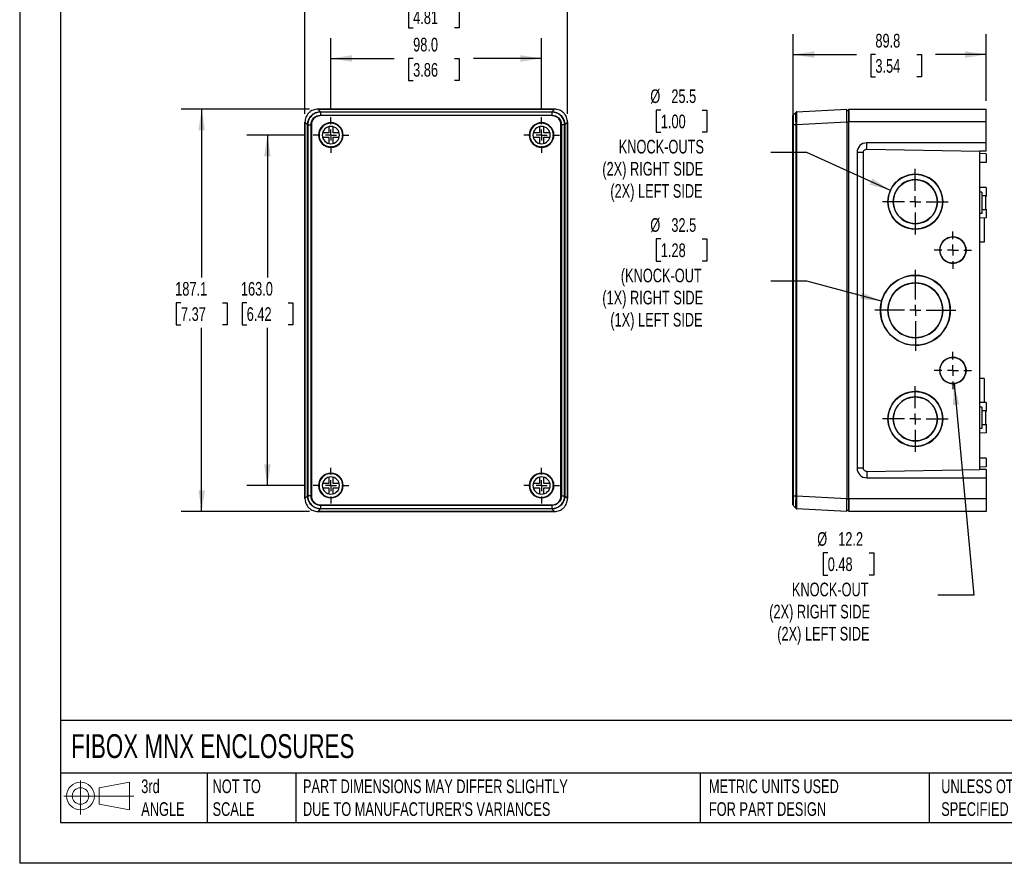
# Model space of a CAD drawing. Header units: millimetres. Extents: x 0 to 838, y 0 to 648.
# Tile 1 of 7: x 0 to 458, y 0 to 392. Entities that reach past the tile are written whole.
import ezdxf

# ---------------------------------------------------------------- set-up
doc = ezdxf.new("R2010")
doc.units = ezdxf.units.MM
doc.header["$LTSCALE"] = 3
doc.linetypes.add('CENTERX2', pattern=[20.32, 12.7, -2.54, 2.54, -2.54])
doc.layers.add('CENTER', color=40, linetype='CENTERX2')
doc.layers.add('DIMENSIONS', color=140, linetype='Continuous', lineweight=25)
doc.layers.add('TEXT', color=140, linetype='Continuous', lineweight=25)
doc.styles.add('SLDTEXTSTYLE0', font='TXT', dxfattribs={"width": 0.7})
doc.dimstyles.new('SLDDIMSTYLE0', dxfattribs={"dimtxt": 6.474023, "dimasz": 9.906, "dimexe": 0, "dimexo": 0.0625, "dimgap": 1.618506, "dimtad": 0, "dimtih": 1, "dimtoh": 1, "dimdec": 1, "dimrnd": 1e-09, "dimzin": 4, "dimdsep": 46, "dimtxsty": 'SLDTEXTSTYLE0', "dimsah": 1, "dimcen": 0.09, "dimadec": 0, "dimazin": 1, "dimtfac": 1, "dimtdec": 1, "dimtofl": 0, "dimtmove": 0, "dimatfit": 3, "dimfxl": 0, "dimfrac": 2, "dimtolj": 1, "dimtzin": 12, "dimarcsym": 0})
doc.dimstyles.new('SLDDIMSTYLE1', dxfattribs={"dimtxt": 6.474023, "dimasz": 9.906, "dimexe": 0, "dimexo": 0.0625, "dimgap": 1.618506, "dimtad": 0, "dimtih": 1, "dimtoh": 1, "dimdec": 1, "dimrnd": 1e-09, "dimzin": 12, "dimdsep": 46, "dimtxsty": 'SLDTEXTSTYLE0', "dimsah": 1, "dimcen": 0.09, "dimadec": 0, "dimazin": 3, "dimtfac": 1, "dimtdec": 1, "dimtofl": 0, "dimtmove": 0, "dimatfit": 3, "dimfxl": 0, "dimfrac": 2, "dimtolj": 1, "dimtzin": 12, "dimarcsym": 0})
doc.dimstyles.new('SLDDIMSTYLE2', dxfattribs={"dimtxt": 6.474023, "dimasz": 9.906, "dimexe": 0, "dimexo": 0.0625, "dimgap": 1.618506, "dimtad": 0, "dimtih": 1, "dimtoh": 1, "dimdec": 1, "dimrnd": 1e-09, "dimzin": 12, "dimdsep": 46, "dimtxsty": 'SLDTEXTSTYLE0', "dimsah": 1, "dimcen": 0, "dimadec": 0, "dimazin": 3, "dimtfac": 1, "dimtdec": 1, "dimtofl": 0, "dimtmove": 0, "dimatfit": 3, "dimfxl": 0, "dimfrac": 2, "dimtolj": 1, "dimtzin": 12, "dimarcsym": 0})

# ---------------------------------------------------------------- blocks, each defined once
blk = doc.blocks.new('Block11')
at = {"color": 7, "linetype": 'Continuous', "lineweight": 18}
for p, q in [((7.77, 15.93), (7.77, 0)), ((16.44, 12.5), (30.53, 15.1)), ((30.53, 15.1), (30.53, 2.19)), ((16.44, 4.79), (16.44, 12.5)), ((0, 8.65), (32.62, 8.65)), ((16.44, 4.79), (30.53, 2.19))]:
    blk.add_line(p, q, dxfattribs=at)
for radius in [6.45, 3.86]:
    blk.add_circle((7.77, 8.65), radius, dxfattribs=at)
blk = doc.blocks.new('Block12')
at = {"color": 7, "linetype": 'Continuous'}
blk.add_blockref('Block11', (0, 0), dxfattribs=at)
blk = doc.blocks.new('_D')
at = {"layer": 'DIMENSIONS'}
for p, q in [((144.74, 350.81), (144.74, 383.86)), ((242.74, 350.81), (242.74, 383.86)), ((144.74, 374.34), (174.24, 374.34)), ((183.01, 374.34), (180.84, 374.34)), ((180.84, 374.34), (180.84, 364.05)), ((202.25, 374.34), (204.42, 374.34)), ((204.42, 374.34), (204.42, 364.05)), ((242.74, 374.34), (211.02, 374.34)), ((180.84, 364.05), (183.01, 364.05)), ((204.42, 364.05), (202.25, 364.05))]:
    blk.add_line(p, q, dxfattribs=at)
for points in [[(144.74, 374.34), (154.64, 372.81), (154.64, 375.86)], [(242.74, 374.34), (232.83, 375.86), (232.83, 372.81)]]:
    blk.add_solid(points, dxfattribs=at)
at = {"layer": 'DIMENSIONS', "char_height": 6.35, "attachment_point": 1, "style": 'SLDTEXTSTYLE0'}
for s, insert in [('98.0', (183.01, 383.97)), ('3.86', (183.01, 372.23))]:
    blk.add_mtext(s, dxfattribs=dict(at, insert=insert))
blk = doc.blocks.new('_D_1')
at = {"layer": 'DIMENSIONS'}
for p, q in [((132.64, 338.71), (105.69, 338.71)), ((115.21, 338.71), (115.21, 272.48)), ((105.59, 260.75), (103.42, 260.75)), ((103.42, 260.75), (103.42, 250.46)), ((124.83, 260.75), (127.01, 260.75)), ((127.01, 260.75), (127.01, 250.46)), ((103.42, 250.46), (105.59, 250.46)), ((115.21, 175.71), (115.21, 249.01)), ((127.01, 250.46), (124.83, 250.46)), ((132.64, 175.71), (105.69, 175.71))]:
    blk.add_line(p, q, dxfattribs=at)
for points in [[(115.21, 338.71), (113.69, 328.8), (116.74, 328.8)], [(115.21, 175.71), (116.74, 185.61), (113.69, 185.61)]]:
    blk.add_solid(points, dxfattribs=at)
at = {"layer": 'DIMENSIONS', "char_height": 6.35, "attachment_point": 1, "style": 'SLDTEXTSTYLE0'}
for s, insert in [('163.0', (102.9, 270.38)), ('6.42', (105.59, 258.64))]:
    blk.add_mtext(s, dxfattribs=dict(at, insert=insert))
blk = doc.blocks.new('_D_2')
at = {"layer": 'DIMENSIONS'}
for p, q in [((132.64, 348.62), (132.64, 408.33)), ((254.84, 348.62), (254.84, 408.33)), ((132.64, 398.81), (174.24, 398.81)), ((183.01, 398.81), (180.84, 398.81)), ((180.84, 398.81), (180.84, 388.52)), ((202.25, 398.81), (204.42, 398.81)), ((204.42, 398.81), (204.42, 388.52)), ((254.84, 398.81), (211.02, 398.81)), ((180.84, 388.52), (183.01, 388.52)), ((204.42, 388.52), (202.25, 388.52))]:
    blk.add_line(p, q, dxfattribs=at)
for points in [[(132.64, 398.81), (142.54, 397.28), (142.54, 400.33)], [(254.84, 398.81), (244.93, 400.33), (244.93, 397.28)]]:
    blk.add_solid(points, dxfattribs=at)
at = {"layer": 'DIMENSIONS', "char_height": 6.35, "attachment_point": 1, "style": 'SLDTEXTSTYLE0'}
for s, insert in [('122.2', (180.32, 408.44)), ('4.81', (183.01, 396.7))]:
    blk.add_mtext(s, dxfattribs=dict(at, insert=insert))
blk = doc.blocks.new('_D_3')
at = {"layer": 'DIMENSIONS'}
for p, q in [((134.87, 350.76), (75.11, 350.76)), ((84.64, 350.76), (84.64, 272.48)), ((75.02, 260.75), (72.84, 260.75)), ((72.84, 260.75), (72.84, 250.46)), ((94.26, 260.75), (96.43, 260.75)), ((96.43, 260.75), (96.43, 250.46)), ((72.84, 250.46), (75.02, 250.46)), ((84.64, 163.61), (84.64, 249.01)), ((96.43, 250.46), (94.26, 250.46)), ((134.83, 163.61), (75.11, 163.61))]:
    blk.add_line(p, q, dxfattribs=at)
for points in [[(84.64, 350.76), (83.11, 340.85), (86.16, 340.85)], [(84.64, 163.61), (86.16, 173.51), (83.11, 173.51)]]:
    blk.add_solid(points, dxfattribs=at)
at = {"layer": 'DIMENSIONS', "char_height": 6.35, "attachment_point": 1, "style": 'SLDTEXTSTYLE0'}
for s, insert in [('187.1', (72.33, 270.38)), ('7.37', (75.02, 258.64))]:
    blk.add_mtext(s, dxfattribs=dict(at, insert=insert))
blk = doc.blocks.new('SW_CENTERMARKSYMBOL_0')
at = {"layer": 'CENTER', "color": 0}
for p, q in [((0, 5.08), (0, 8.29)), ((-5.08, 0), (-8.29, 0)), ((0, 0), (-2.54, 0)), ((0, 0), (0, 2.54)), ((0, 0), (0, -2.54)), ((0, 0), (2.54, 0)), ((5.08, 0), (8.29, 0)), ((0, -5.08), (0, -8.29))]:
    blk.add_line(p, q, dxfattribs=at)
blk = doc.blocks.new('SW_CENTERMARKSYMBOL_1')
at = {"layer": 'CENTER', "color": 0}
for p, q in [((0, 5.08), (0, 8.29)), ((-5.08, 0), (-8.29, 0)), ((0, 0), (-2.54, 0)), ((0, 0), (0, 2.54)), ((0, 0), (0, -2.54)), ((0, 0), (2.54, 0)), ((5.08, 0), (8.29, 0)), ((0, -5.08), (0, -8.29))]:
    blk.add_line(p, q, dxfattribs=at)
blk = doc.blocks.new('SW_CENTERMARKSYMBOL_2')
at = {"layer": 'CENTER', "color": 0}
for p, q in [((0, 5.08), (0, 8.29)), ((-5.08, 0), (-8.29, 0)), ((0, 0), (-2.54, 0)), ((0, 0), (0, 2.54)), ((0, 0), (0, -2.54)), ((0, 0), (2.54, 0)), ((5.08, 0), (8.29, 0)), ((0, -5.08), (0, -8.29))]:
    blk.add_line(p, q, dxfattribs=at)
blk = doc.blocks.new('SW_CENTERMARKSYMBOL_3')
at = {"layer": 'CENTER', "color": 0}
for p, q in [((0, 5.08), (0, 8.29)), ((-5.08, 0), (-8.29, 0)), ((0, 0), (-2.54, 0)), ((0, 0), (0, 2.54)), ((0, 0), (0, -2.54)), ((0, 0), (2.54, 0)), ((5.08, 0), (8.29, 0)), ((0, -5.08), (0, -8.29))]:
    blk.add_line(p, q, dxfattribs=at)
blk = doc.blocks.new('_D_4')
at = {"layer": 'DIMENSIONS'}
for p, q in [((298.2, 350.34), (296.03, 350.34)), ((296.03, 350.34), (296.03, 340.05)), ((317.44, 350.34), (319.61, 350.34)), ((319.61, 350.34), (319.61, 340.05)), ((296.03, 340.05), (298.2, 340.05)), ((319.61, 340.05), (317.44, 340.05)), ((366.09, 330.65), (349.42, 330.65)), ((404.97, 313), (366.09, 330.65))]:
    blk.add_line(p, q, dxfattribs=at)
blk.add_solid([(404.97, 313), (396.58, 318.48), (395.32, 315.71)], dxfattribs=at)
at = {"layer": 'DIMENSIONS', "char_height": 6.35, "attachment_point": 1, "style": 'SLDTEXTSTYLE0'}
for s, insert in [('%%c', (293.31, 359.97)), ('25.5', (303.09, 359.97)), ('1.00', (298.2, 348.23)), ('KNOCK-OUTS', (278.63, 336.5)), ('(2X) RIGHT SIDE', (270.98, 326.21)), ('(2X) LEFT SIDE', (274.71, 315.92))]:
    blk.add_mtext(s, dxfattribs=dict(at, insert=insert))
blk = doc.blocks.new('_D_5')
at = {"layer": 'DIMENSIONS'}
for p, q in [((298.2, 290.43), (296.03, 290.43)), ((296.03, 290.43), (296.03, 280.14)), ((317.44, 290.43), (319.61, 290.43)), ((319.61, 290.43), (319.61, 280.14)), ((296.03, 280.14), (298.2, 280.14)), ((319.61, 280.14), (317.44, 280.14)), ((366.09, 270.74), (349.42, 270.74)), ((400.88, 261.41), (366.09, 270.74))]:
    blk.add_line(p, q, dxfattribs=at)
blk.add_solid([(400.88, 261.41), (391.71, 265.45), (390.92, 262.51)], dxfattribs=at)
at = {"layer": 'DIMENSIONS', "char_height": 6.35, "attachment_point": 1, "style": 'SLDTEXTSTYLE0'}
for s, insert in [('%%c', (293.31, 300.06)), ('32.5', (303.09, 300.06)), ('1.28', (298.2, 288.32)), ('(KNOCK-OUT', (279.6, 276.58)), ('(1X) RIGHT SIDE', (270.98, 266.3)), ('(1X) LEFT SIDE', (274.71, 256.01))]:
    blk.add_mtext(s, dxfattribs=dict(at, insert=insert))
blk = doc.blocks.new('_D_6')
at = {"layer": 'DIMENSIONS'}
for p, q in [((434.6, 223.14), (443.71, 124.7)), ((375.83, 144.39), (373.65, 144.39)), ((373.65, 144.39), (373.65, 134.1)), ((395.06, 144.39), (397.24, 144.39)), ((397.24, 144.39), (397.24, 134.1)), ((373.65, 134.1), (375.83, 134.1)), ((397.24, 134.1), (395.06, 134.1)), ((443.71, 124.7), (427.04, 124.7))]:
    blk.add_line(p, q, dxfattribs=at)
blk.add_solid([(434.6, 223.14), (433.99, 213.13), (437.03, 213.41)], dxfattribs=at)
at = {"layer": 'DIMENSIONS', "char_height": 6.35, "attachment_point": 1, "style": 'SLDTEXTSTYLE0'}
for s, insert in [('%%c', (370.94, 154.03)), ('12.2', (380.71, 154.03)), ('0.48', (375.83, 142.29)), ('KNOCK-OUT', (359.15, 130.55)), ('(2X) RIGHT SIDE', (348.61, 120.26)), ('(2X) LEFT SIDE', (352.34, 109.97))]:
    blk.add_mtext(s, dxfattribs=dict(at, insert=insert))
blk = doc.blocks.new('_D_7')
at = {"layer": 'DIMENSIONS'}
for p, q in [((359.75, 347.34), (359.75, 385.68)), ((449.57, 354.62), (449.57, 385.68)), ((359.75, 376.15), (389.21, 376.15)), ((397.99, 376.15), (395.81, 376.15)), ((395.81, 376.15), (395.81, 365.86)), ((417.22, 376.15), (419.4, 376.15)), ((419.4, 376.15), (419.4, 365.86)), ((449.57, 376.15), (426, 376.15)), ((395.81, 365.86), (397.99, 365.86)), ((419.4, 365.86), (417.22, 365.86))]:
    blk.add_line(p, q, dxfattribs=at)
for points in [[(359.75, 376.15), (369.65, 374.63), (369.65, 377.68)], [(449.57, 376.15), (439.66, 377.68), (439.66, 374.63)]]:
    blk.add_solid(points, dxfattribs=at)
at = {"layer": 'DIMENSIONS', "char_height": 6.35, "attachment_point": 1, "style": 'SLDTEXTSTYLE0'}
for s, insert in [('89.8', (397.99, 385.79)), ('3.54', (397.99, 374.05))]:
    blk.add_mtext(s, dxfattribs=dict(at, insert=insert))
blk = doc.blocks.new('SW_CENTERMARKSYMBOL_4')
at = {"layer": 'CENTER', "color": 0}
for p, q in [((0, 5.08), (0, 15.28)), ((-5.08, 0), (-15.28, 0)), ((0, 0), (-2.54, 0)), ((0, 0), (0, 2.54)), ((0, 0), (0, -2.54)), ((0, 0), (2.54, 0)), ((5.08, 0), (15.28, 0)), ((0, -5.08), (0, -15.28))]:
    blk.add_line(p, q, dxfattribs=at)
blk = doc.blocks.new('SW_CENTERMARKSYMBOL_5')
at = {"layer": 'CENTER', "color": 0}
for p, q in [((0, 5.08), (0, 8.64)), ((-5.08, 0), (-8.64, 0)), ((0, 0), (-2.54, 0)), ((0, 0), (0, 2.54)), ((0, 0), (0, -2.54)), ((0, 0), (2.54, 0)), ((5.08, 0), (8.64, 0)), ((0, -5.08), (0, -8.64))]:
    blk.add_line(p, q, dxfattribs=at)
blk = doc.blocks.new('SW_CENTERMARKSYMBOL_6')
at = {"layer": 'CENTER', "color": 0}
for p, q in [((0, 5.08), (0, 18.79)), ((-5.08, 0), (-18.79, 0)), ((0, 0), (-2.54, 0)), ((0, 0), (0, 2.54)), ((0, 0), (0, -2.54)), ((0, 0), (2.54, 0)), ((5.08, 0), (18.79, 0)), ((0, -5.08), (0, -18.79))]:
    blk.add_line(p, q, dxfattribs=at)
blk = doc.blocks.new('SW_CENTERMARKSYMBOL_7')
at = {"layer": 'CENTER', "color": 0}
for p, q in [((0, 5.08), (0, 8.64)), ((-5.08, 0), (-8.64, 0)), ((0, 0), (-2.54, 0)), ((0, 0), (0, 2.54)), ((0, 0), (0, -2.54)), ((0, 0), (2.54, 0)), ((5.08, 0), (8.64, 0)), ((0, -5.08), (0, -8.64))]:
    blk.add_line(p, q, dxfattribs=at)
blk = doc.blocks.new('SW_CENTERMARKSYMBOL_8')
at = {"layer": 'CENTER', "color": 0}
for p, q in [((0, 5.08), (0, 15.29)), ((-5.08, 0), (-15.29, 0)), ((0, 0), (-2.54, 0)), ((0, 0), (0, 2.54)), ((0, 0), (0, -2.54)), ((0, 0), (2.54, 0)), ((5.08, 0), (15.29, 0)), ((0, -5.08), (0, -15.29))]:
    blk.add_line(p, q, dxfattribs=at)

msp = doc.modelspace()

# ---------------------------------------------------------------- linework, layer by layer
at = {"color": 7, "linetype": 'Continuous'}
for p in [(0.01, 647.71), (838.21, 0.01)]:
    msp.add_line(p, (0.01, 0.01), dxfattribs=at)
for p, q in [((248.84, 350.81), (138.64, 350.81)), ((138.68, 350.76), (139.91, 349.53)), ((138.68, 350.76), (248.79, 350.76)), ((139.91, 349.53), (247.57, 349.53)), ((139.91, 349.43), (139.91, 347.95)), ((247.56, 349.43), (139.91, 349.43)), ((247.56, 349.43), (247.56, 347.95)), ((247.57, 349.53), (248.79, 350.76)), ((361.1, 349.44), (359.74, 347.94)), ((361.08, 349.42), (361.09, 349.43)), ((361.09, 349.43), (361.08, 349.42)), ((361.29, 349.53), (384.67, 350.76)), ((384.67, 350.11), (385.67, 350.11)), ((385.67, 344.81), (385.67, 350.81)), ((385.67, 350.81), (449.57, 350.81)), ((449.57, 344.81), (449.57, 350.81)), ((132.64, 344.81), (132.64, 169.61)), ((133.91, 343.54), (132.69, 344.76)), ((132.69, 169.65), (132.69, 344.76)), ((133.91, 170.88), (133.91, 343.54)), ((134.01, 343.53), (135.5, 343.53)), ((134.01, 343.53), (134.01, 170.88)), ((135.5, 170.88), (135.5, 343.53)), ((135.7, 343.53), (135.7, 170.88)), ((139.91, 347.95), (247.56, 347.95)), ((247.56, 347.75), (139.91, 347.75)), ((144.74, 344.37), (144.74, 344.46)), ((242.74, 344.37), (242.74, 344.46)), ((251.77, 170.88), (251.77, 343.53)), ((251.97, 343.53), (251.97, 170.88)), ((253.46, 343.53), (251.97, 343.53)), ((253.46, 170.88), (253.46, 343.53)), ((254.78, 344.76), (253.56, 343.54)), ((253.56, 343.54), (253.56, 170.88)), ((254.78, 344.76), (254.78, 169.65)), ((254.84, 169.61), (254.84, 344.81)), ((359.67, 347.75), (359.69, 347.85)), ((359.67, 170.88), (359.67, 343.53)), ((359.75, 347.93), (359.69, 347.84)), ((359.75, 347.95), (359.75, 347.91)), ((359.75, 347.91), (359.75, 347.95)), ((361.09, 343.53), (359.75, 343.53)), ((359.75, 343.53), (359.75, 170.88)), ((361.09, 170.88), (361.09, 343.53)), ((384.67, 344.76), (361.29, 343.54)), ((361.29, 343.54), (361.29, 170.88)), ((384.67, 344.82), (385.67, 344.82)), ((384.67, 344.76), (384.67, 169.65)), ((385.67, 169.61), (385.67, 344.81)), ((449.57, 344.81), (385.67, 344.81)), ((449.57, 335.11), (449.57, 344.81)), ((143.74, 339.71), (140.86, 339.71)), ((143.74, 342.58), (143.74, 339.71)), ((145.74, 339.71), (145.74, 342.58)), ((148.61, 339.71), (145.74, 339.71)), ((241.74, 339.71), (238.86, 339.71)), ((241.74, 342.58), (241.74, 339.71)), ((243.74, 339.71), (243.74, 342.58)), ((246.61, 339.71), (243.74, 339.71)), ((140.86, 337.71), (143.74, 337.71)), ((143.74, 337.71), (143.74, 334.84)), ((145.74, 337.71), (148.61, 337.71)), ((145.74, 334.84), (145.74, 337.71)), ((238.86, 337.71), (241.74, 337.71)), ((241.74, 337.71), (241.74, 334.84)), ((243.74, 334.84), (243.74, 337.71)), ((243.74, 337.71), (246.61, 337.71)), ((449.57, 335.11), (393.97, 335.11)), ((393.97, 332.16), (393.97, 335.11)), ((449.57, 331.25), (449.57, 335.11)), ((144.74, 333.05), (144.74, 332.96)), ((242.74, 333.05), (242.74, 332.96)), ((389.47, 330.61), (389.47, 183.81)), ((392.39, 330.61), (389.47, 330.61)), ((392.39, 183.81), (392.39, 330.61)), ((393.97, 332.16), (446.57, 331.25)), ((449.57, 331.25), (446.57, 331.25)), ((446.57, 183.17), (446.57, 331.25)), ((449.57, 330.06), (446.57, 330.11)), ((449.57, 330.06), (449.57, 325.96)), ((449.57, 325.96), (446.57, 325.91)), ((449.57, 314.26), (446.57, 314.31)), ((447.57, 312.21), (446.57, 312.21)), ((447.57, 312.21), (447.57, 302.21)), ((449.57, 314.26), (449.57, 310.16)), ((426.82, 307.73), (426.82, 307.73)), ((429.32, 307.73), (429.32, 307.73)), ((449.17, 310.46), (447.57, 310.46)), ((449.17, 310.46), (449.17, 303.96)), ((449.57, 310.16), (449.17, 310.15)), ((449.17, 303.96), (447.57, 303.96)), ((449.57, 304.26), (449.17, 304.26)), ((449.57, 304.26), (449.57, 300.16)), ((447.57, 302.21), (446.57, 302.21)), ((449.57, 300.16), (446.57, 300.11)), ((448.57, 300.14), (448.57, 288.93)), ((448.57, 288.93), (446.57, 288.9)), ((440.13, 285.21), (440.14, 285.21)), ((429.32, 257.21), (429.32, 257.21)), ((432.82, 257.21), (432.82, 257.21)), ((440.13, 229.21), (440.14, 229.21)), ((448.57, 225.48), (446.57, 225.52)), ((448.57, 225.48), (448.57, 214.27)), ((449.57, 214.26), (446.57, 214.31)), ((447.57, 212.21), (446.57, 212.21)), ((447.57, 212.21), (447.57, 202.21)), ((449.57, 214.26), (449.57, 210.16)), ((426.82, 206.69), (426.82, 206.69)), ((429.32, 206.69), (429.32, 206.69)), ((449.17, 210.46), (447.57, 210.46)), ((449.17, 210.46), (449.17, 203.96)), ((449.57, 210.16), (449.17, 210.15)), ((447.57, 202.21), (446.57, 202.21)), ((449.17, 203.96), (447.57, 203.96)), ((449.57, 204.26), (449.17, 204.26)), ((449.57, 204.26), (449.57, 200.16)), ((449.57, 200.16), (446.57, 200.11)), ((449.57, 188.46), (446.57, 188.51)), ((449.57, 188.46), (449.57, 184.36)), ((392.39, 183.81), (389.47, 183.81)), ((449.57, 184.36), (446.57, 184.31)), ((143.74, 179.58), (143.74, 176.71)), ((144.74, 181.37), (144.74, 181.46)), ((145.74, 176.71), (145.74, 179.58)), ((241.74, 179.58), (241.74, 176.71)), ((242.74, 181.37), (242.74, 181.46)), ((243.74, 176.71), (243.74, 179.58)), ((393.97, 182.25), (446.57, 183.17)), ((393.97, 182.25), (393.97, 179.31)), ((393.97, 179.31), (449.57, 179.31)), ((449.57, 183.17), (446.57, 183.17)), ((449.57, 183.17), (449.57, 179.31)), ((449.57, 179.31), (449.57, 169.61)), ((143.74, 176.71), (140.86, 176.71)), ((140.86, 174.71), (143.74, 174.71)), ((143.74, 174.71), (143.74, 171.84)), ((148.61, 176.71), (145.74, 176.71)), ((145.74, 174.71), (148.61, 174.71)), ((145.74, 171.84), (145.74, 174.71)), ((241.74, 176.71), (238.86, 176.71)), ((238.86, 174.71), (241.74, 174.71)), ((241.74, 174.71), (241.74, 171.84)), ((246.61, 176.71), (243.74, 176.71)), ((243.74, 171.84), (243.74, 174.71)), ((243.74, 174.71), (246.61, 174.71)), ((132.69, 169.65), (133.91, 170.88)), ((135.5, 170.88), (134.01, 170.88)), ((144.74, 170.05), (144.74, 169.96)), ((242.74, 170.05), (242.74, 169.96)), ((251.97, 170.88), (253.46, 170.88)), ((253.56, 170.88), (254.78, 169.65)), ((359.75, 170.88), (361.09, 170.88)), ((361.29, 170.88), (384.67, 169.65)), ((384.67, 169.6), (385.67, 169.6)), ((385.67, 169.61), (449.57, 169.61)), ((385.67, 163.61), (385.67, 169.61)), ((449.57, 169.61), (449.57, 163.61)), ((139.91, 164.89), (138.68, 163.66)), ((139.91, 166.67), (247.56, 166.67)), ((247.56, 166.47), (139.91, 166.47)), ((139.91, 166.47), (139.91, 164.98)), ((139.91, 164.98), (247.56, 164.98)), ((247.57, 164.89), (139.91, 164.89)), ((247.56, 166.47), (247.56, 164.98)), ((248.79, 163.66), (247.57, 164.89)), ((359.69, 166.57), (359.75, 166.49)), ((359.74, 166.48), (361.1, 164.97)), ((359.74, 166.48), (361.1, 164.97)), ((359.75, 166.51), (359.75, 166.47)), ((384.67, 163.66), (361.29, 164.89)), ((138.64, 163.61), (248.84, 163.61)), ((248.79, 163.66), (138.68, 163.66)), ((384.67, 164.31), (385.67, 164.31)), ((449.57, 163.61), (385.67, 163.61))]:
    msp.add_line(p, q)
for centre, radius, start, end in [((144.74, 338.71), 5.75, 90, 270), ((144.74, 338.71), 5.66, 90, 270), ((144.74, 338.71), 5.5, 90, 270), ((144.74, 338.71), 5.75, 270, 90), ((144.74, 338.71), 5.66, 270, 90), ((144.74, 338.71), 5.5, 270, 90), ((242.74, 338.71), 5.75, 90, 270), ((242.74, 338.71), 5.66, 90, 270), ((242.74, 338.71), 5.5, 90, 270), ((242.74, 338.71), 5.75, 270, 90), ((242.74, 338.71), 5.66, 270, 90), ((242.74, 338.71), 5.5, 270, 90), ((144.74, 338.71), 4, 90, 270), ((144.74, 338.71), 4, 270, 90), ((242.74, 338.71), 4, 90, 270), ((242.74, 338.71), 4, 270, 90), ((393.97, 330.61), 4.5, 90, 180), ((416.58, 307.73), 12.75, 359.9931, 180.0069), ((416.57, 307.73), 10.25, 359.993, 180.007), ((416.57, 307.73), 12.75, 359.9955, 89.9958), ((416.57, 307.73), 10.25, 359.9956, 89.9956), ((416.58, 307.73), 12.75, 179.9931, 0.0069), ((416.57, 307.73), 10.25, 179.993, 0.007), ((416.57, 307.73), 12.75, 270.0042, 0.0045), ((416.57, 307.73), 10.25, 270.0044, 0.0044), ((434.04, 285.21), 6.1, 359.9932, 180.0068), ((434.03, 285.21), 6.1, 359.9954, 89.9959), ((434.04, 285.21), 6.1, 179.9932, 0.0068), ((434.03, 285.21), 6.1, 270.0041, 0.0046), ((416.58, 257.21), 16.25, 359.9931, 180.0069), ((416.57, 257.21), 16.25, 359.9955, 89.9958), ((416.57, 257.21), 12.75, 359.9931, 180.0069), ((416.57, 257.21), 12.75, 359.9955, 89.9958), ((416.58, 257.21), 16.25, 179.9931, 0.0069), ((416.57, 257.21), 12.75, 179.9931, 0.0069), ((416.57, 257.21), 16.25, 270.0042, 0.0045), ((416.57, 257.21), 12.75, 270.0042, 0.0045), ((434.04, 229.21), 6.1, 359.9932, 180.0068), ((434.03, 229.21), 6.1, 359.9954, 89.9959), ((434.04, 229.21), 6.1, 179.9932, 0.0068), ((434.03, 229.21), 6.1, 270.0041, 0.0046), ((416.58, 206.69), 12.75, 359.9931, 180.0069), ((416.57, 206.69), 10.25, 359.993, 180.007), ((416.57, 206.69), 12.75, 359.9955, 89.9958), ((416.57, 206.69), 10.25, 359.9956, 89.9956), ((416.58, 206.68), 12.75, 179.9931, 0.0069), ((416.57, 206.68), 10.25, 179.993, 0.007), ((416.57, 206.69), 12.75, 270.0042, 0.0045), ((416.57, 206.69), 10.25, 270.0044, 0.0044), ((393.97, 183.81), 4.5, 180, 270), ((144.74, 175.71), 5.75, 90, 270), ((144.74, 175.71), 5.66, 90, 270), ((144.74, 175.71), 5.5, 90, 270), ((144.74, 175.71), 4, 90, 270), ((144.74, 175.71), 5.75, 270, 90), ((144.74, 175.71), 5.66, 270, 90), ((144.74, 175.71), 5.5, 270, 90), ((144.74, 175.71), 4, 270, 90), ((242.74, 175.71), 5.75, 90, 270), ((242.74, 175.71), 5.66, 90, 270), ((242.74, 175.71), 5.5, 90, 270), ((242.74, 175.71), 4, 90, 270), ((242.74, 175.71), 5.75, 270, 90), ((242.74, 175.71), 5.66, 270, 90), ((242.74, 175.71), 5.5, 270, 90), ((242.74, 175.71), 4, 270, 90)]:
    msp.add_arc(centre, radius, start, end)
for points, knots in [([(138.68, 350.76), (138.33, 350.76), (137.96, 350.72), (137.22, 350.59), (136.84, 350.48), (136.11, 350.19), (135.74, 350), (135.06, 349.56), (134.74, 349.29), (134.15, 348.71), (133.89, 348.39), (133.44, 347.7), (133.26, 347.34), (132.96, 346.6), (132.86, 346.23), (132.72, 345.48), (132.69, 345.12), (132.69, 344.76)], [0, 0, 0, 0, 0.125, 0.125, 0.25, 0.25, 0.375, 0.375, 0.5, 0.5, 0.625, 0.625, 0.75, 0.75, 0.875, 0.875, 1, 1, 1, 1]), ([(133.91, 343.54), (133.92, 343.62), (133.92, 343.78), (133.93, 344.01), (133.96, 344.25), (133.99, 344.48), (134.05, 344.82), (134.16, 345.28), (134.36, 345.83), (134.62, 346.37), (135.02, 347.04), (135.64, 347.8), (136.41, 348.43), (137.08, 348.83), (137.6, 349.08), (138.15, 349.28), (138.66, 349.41), (139.12, 349.48), (139.51, 349.52), (139.78, 349.53), (139.91, 349.53)], [0, 0, 0, 0, 0.025118, 0.050236, 0.075354, 0.100473, 0.125591, 0.185847, 0.250724, 0.312428, 0.375255, 0.500439, 0.624975, 0.688045, 0.750018, 0.809283, 0.874414, 0.916275, 0.958136, 1, 1, 1, 1]), ([(139.91, 349.43), (139.84, 349.43), (139.67, 349.43), (139.4, 349.41), (139.09, 349.38), (138.63, 349.3), (138.14, 349.17), (137.42, 348.9), (136.62, 348.47), (135.72, 347.73), (135.09, 346.97), (134.7, 346.31), (134.48, 345.84), (134.28, 345.3), (134.14, 344.78), (134.05, 344.26), (134.02, 343.87), (134.02, 343.64), (134.01, 343.53)], [0, 0, 0, 0, 0.025119, 0.054425, 0.087922, 0.125618, 0.204968, 0.250023, 0.374758, 0.499508, 0.624711, 0.690174, 0.749264, 0.794673, 0.874403, 0.923707, 0.965569, 1, 1, 1, 1]), ([(253.46, 343.53), (253.46, 343.61), (253.46, 343.78), (253.44, 344.05), (253.41, 344.36), (253.33, 344.82), (253.2, 345.3), (252.93, 346.02), (252.5, 346.83), (251.76, 347.73), (251, 348.35), (250.34, 348.75), (249.87, 348.97), (249.33, 349.17), (248.81, 349.31), (248.29, 349.39), (247.9, 349.43), (247.67, 349.43), (247.56, 349.43)], [0, 0, 0, 0, 0.025119, 0.054426, 0.087922, 0.125618, 0.204968, 0.250023, 0.374757, 0.499508, 0.624711, 0.690175, 0.749264, 0.794673, 0.874403, 0.923708, 0.965569, 1, 1, 1, 1]), ([(247.57, 349.53), (247.65, 349.53), (247.8, 349.53), (248.04, 349.51), (248.27, 349.49), (248.51, 349.46), (248.85, 349.4), (249.31, 349.28), (249.86, 349.08), (250.4, 348.83), (251.07, 348.43), (251.83, 347.8), (252.46, 347.04), (252.86, 346.37), (253.11, 345.84), (253.31, 345.29), (253.43, 344.79), (253.51, 344.32), (253.55, 343.93), (253.56, 343.67), (253.56, 343.54)], [0, 0, 0, 0, 0.025118, 0.050236, 0.075354, 0.100472, 0.125591, 0.185847, 0.250724, 0.312428, 0.375255, 0.500439, 0.624975, 0.688045, 0.750017, 0.809283, 0.874414, 0.916274, 0.958136, 1, 1, 1, 1]), ([(254.78, 344.76), (254.78, 345.12), (254.75, 345.48), (254.62, 346.23), (254.51, 346.6), (254.22, 347.34), (254.03, 347.7), (253.58, 348.39), (253.32, 348.71), (252.74, 349.29), (252.42, 349.56), (251.73, 350), (251.37, 350.19), (250.63, 350.48), (250.26, 350.59), (249.51, 350.72), (249.15, 350.76), (248.79, 350.76)], [0, 0, 0, 0, 0.125, 0.125, 0.25, 0.25, 0.375, 0.375, 0.5, 0.5, 0.625, 0.625, 0.75, 0.75, 0.875, 0.875, 1, 1, 1, 1]), ([(361.09, 343.53), (361.08, 343.92), (361.07, 344.69), (361.06, 345.8), (361.06, 346.83), (361.05, 347.73), (361.06, 348.47), (361.06, 349.01), (361.07, 349.36), (361.08, 349.4), (361.08, 349.42)], [0, 0, 0, 0, 0.126722, 0.252536, 0.378959, 0.505143, 0.631985, 0.757894, 0.884448, 1, 1, 1, 1]), ([(361.29, 349.53), (361.29, 349.53), (361.29, 349.53), (361.28, 349.51), (361.28, 349.49), (361.28, 349.46), (361.28, 349.4), (361.27, 349.28), (361.27, 349.08), (361.26, 348.83), (361.26, 348.43), (361.25, 347.8), (361.26, 347.04), (361.26, 346.37), (361.27, 345.84), (361.27, 345.29), (361.28, 344.79), (361.28, 344.32), (361.29, 343.93), (361.29, 343.67), (361.29, 343.54)], [0, 0, 0, 0, 0.025118, 0.050236, 0.075354, 0.100472, 0.125591, 0.185847, 0.250724, 0.312428, 0.375255, 0.500439, 0.624975, 0.688045, 0.750017, 0.809283, 0.874414, 0.916274, 0.958136, 1, 1, 1, 1]), ([(384.67, 344.76), (384.67, 345.12), (384.67, 345.48), (384.67, 346.23), (384.67, 346.6), (384.67, 347.34), (384.67, 347.7), (384.67, 348.39), (384.67, 348.71), (384.67, 349.29), (384.67, 349.56), (384.67, 350), (384.67, 350.19), (384.67, 350.48), (384.67, 350.59), (384.67, 350.72), (384.67, 350.76), (384.67, 350.76)], [0, 0, 0, 0, 0.125, 0.125, 0.25, 0.25, 0.375, 0.375, 0.5, 0.5, 0.625, 0.625, 0.75, 0.75, 0.875, 0.875, 1, 1, 1, 1]), ([(385.67, 350.11), (385.67, 350.11), (385.67, 350.11), (385.67, 350.09), (385.67, 350.07), (385.67, 350.04), (385.67, 349.99), (385.67, 349.89), (385.67, 349.71), (385.67, 349.49), (385.67, 349.14), (385.67, 348.59), (385.67, 347.91), (385.67, 347.32), (385.67, 346.85), (385.67, 346.36), (385.67, 345.91), (385.67, 345.51), (385.67, 345.16), (385.67, 344.93), (385.67, 344.82)], [0, 0, 0, 0, 0.025044, 0.050017, 0.074958, 0.099904, 0.124895, 0.187503, 0.250096, 0.312377, 0.374647, 0.499773, 0.624259, 0.686798, 0.749347, 0.811866, 0.874401, 0.91626, 0.958066, 1, 1, 1, 1]), ([(135.5, 343.53), (135.49, 344.69), (135.97, 345.84), (137.61, 347.47), (138.75, 347.95), (139.91, 347.95)], [0, 0, 0, 0, 0.5, 0.5, 1, 1, 1, 1]), ([(139.91, 347.75), (139.63, 347.75), (139.36, 347.72), (138.82, 347.61), (138.55, 347.53), (138.04, 347.32), (137.8, 347.19), (137.34, 346.88), (137.12, 346.71), (136.74, 346.32), (136.56, 346.1), (136.26, 345.64), (136.13, 345.4), (135.92, 344.89), (135.83, 344.63), (135.73, 344.08), (135.7, 343.81), (135.7, 343.53)], [0, 0, 0, 0, 0.125, 0.125, 0.25, 0.25, 0.375, 0.375, 0.5, 0.5, 0.625, 0.625, 0.75, 0.75, 0.875, 0.875, 1, 1, 1, 1]), ([(247.56, 347.95), (248.72, 347.95), (249.86, 347.47), (251.5, 345.84), (251.98, 344.69), (251.97, 343.53)], [0, 0, 0, 0, 0.5, 0.5, 1, 1, 1, 1]), ([(251.77, 343.53), (251.78, 343.81), (251.75, 344.09), (251.64, 344.63), (251.56, 344.89), (251.35, 345.4), (251.22, 345.64), (250.91, 346.11), (250.74, 346.32), (250.35, 346.71), (250.13, 346.88), (249.67, 347.19), (249.43, 347.32), (248.92, 347.53), (248.65, 347.61), (248.11, 347.72), (247.84, 347.75), (247.56, 347.75)], [0, 0, 0, 0, 0.125, 0.125, 0.25, 0.25, 0.375, 0.375, 0.5, 0.5, 0.625, 0.625, 0.75, 0.75, 0.875, 0.875, 1, 1, 1, 1]), ([(359.67, 343.53), (359.67, 343.81), (359.67, 344.09), (359.67, 344.63), (359.67, 344.89), (359.67, 345.4), (359.67, 345.64), (359.67, 346.11), (359.67, 346.32), (359.67, 346.71), (359.67, 346.88), (359.67, 347.19), (359.67, 347.32), (359.67, 347.53), (359.67, 347.61), (359.67, 347.72), (359.67, 347.75), (359.67, 347.75)], [0, 0, 0, 0, 0.125, 0.125, 0.25, 0.25, 0.375, 0.375, 0.5, 0.5, 0.625, 0.625, 0.75, 0.75, 0.875, 0.875, 1, 1, 1, 1]), ([(359.75, 347.91), (359.75, 347.9), (359.75, 347.87), (359.75, 347.63), (359.75, 347.23), (359.75, 346.67), (359.75, 346), (359.75, 345.23), (359.75, 344.4), (359.75, 343.82), (359.75, 343.53)], [0, 0, 0, 0, 0.079374, 0.21085, 0.342349, 0.473893, 0.605438, 0.736936, 0.868413, 1, 1, 1, 1]), ([(392.39, 330.61), (392.39, 330.79), (392.42, 330.99), (392.58, 331.38), (392.7, 331.57), (393.01, 331.87), (393.2, 331.99), (393.59, 332.14), (393.79, 332.17), (393.97, 332.16)], [0, 0, 0, 0, 0.25, 0.25, 0.5, 0.5, 0.75, 0.75, 1, 1, 1, 1]), ([(393.97, 182.25), (393.79, 182.25), (393.59, 182.28), (393.2, 182.43), (393.01, 182.55), (392.7, 182.85), (392.58, 183.04), (392.42, 183.42), (392.39, 183.62), (392.39, 183.81)], [0, 0, 0, 0, 0.25, 0.25, 0.5, 0.5, 0.75, 0.75, 1, 1, 1, 1]), ([(132.69, 169.65), (132.69, 169.3), (132.72, 168.93), (132.86, 168.19), (132.96, 167.81), (133.26, 167.08), (133.44, 166.71), (133.89, 166.03), (134.15, 165.71), (134.74, 165.12), (135.06, 164.86), (135.74, 164.41), (136.11, 164.23), (136.84, 163.94), (137.22, 163.83), (137.96, 163.69), (138.33, 163.66), (138.68, 163.66)], [0, 0, 0, 0, 0.125, 0.125, 0.25, 0.25, 0.375, 0.375, 0.5, 0.5, 0.625, 0.625, 0.75, 0.75, 0.875, 0.875, 1, 1, 1, 1]), ([(139.91, 164.89), (139.83, 164.89), (139.67, 164.89), (139.43, 164.9), (139.2, 164.93), (138.97, 164.96), (138.62, 165.02), (138.17, 165.13), (137.61, 165.33), (137.08, 165.59), (136.4, 165.99), (135.64, 166.62), (135.02, 167.38), (134.61, 168.05), (134.37, 168.57), (134.17, 169.13), (134.04, 169.63), (133.96, 170.09), (133.92, 170.48), (133.92, 170.75), (133.91, 170.88)], [0, 0, 0, 0, 0.025118, 0.050236, 0.075354, 0.100472, 0.12559, 0.18569, 0.250723, 0.312428, 0.375255, 0.500438, 0.624975, 0.688045, 0.750017, 0.809283, 0.874414, 0.916274, 0.958136, 1, 1, 1, 1]), ([(134.01, 170.88), (134.01, 170.81), (134.02, 170.64), (134.03, 170.37), (134.07, 170.06), (134.15, 169.6), (134.28, 169.12), (134.54, 168.4), (134.97, 167.59), (135.71, 166.69), (136.47, 166.07), (137.13, 165.67), (137.61, 165.45), (138.14, 165.25), (138.66, 165.11), (139.18, 165.03), (139.57, 164.99), (139.81, 164.99), (139.91, 164.98)], [0, 0, 0, 0, 0.025129, 0.054439, 0.087932, 0.125618, 0.204967, 0.250023, 0.374757, 0.499508, 0.624711, 0.690174, 0.749264, 0.794673, 0.874403, 0.923719, 0.965581, 1, 1, 1, 1]), ([(139.91, 166.47), (139.85, 166.47), (139.71, 166.47), (139.52, 166.49), (139.32, 166.51), (139.12, 166.54), (138.93, 166.58), (138.74, 166.63), (138.55, 166.69), (138.36, 166.75), (138.18, 166.83), (138, 166.91), (137.82, 167), (137.65, 167.1), (137.48, 167.2), (137.32, 167.31), (137.16, 167.43), (137.01, 167.56), (136.86, 167.69), (136.72, 167.83), (136.59, 167.98), (136.46, 168.13), (136.34, 168.29), (136.23, 168.45), (136.12, 168.62), (136.03, 168.79), (135.94, 168.97), (135.86, 169.15), (135.78, 169.33), (135.72, 169.52), (135.66, 169.71), (135.61, 169.9), (135.57, 170.1), (135.54, 170.29), (135.51, 170.49), (135.5, 170.69), (135.5, 170.82), (135.5, 170.88)], [0, 0, 0, 0, 0.028625, 0.057222, 0.085799, 0.114365, 0.142926, 0.171485, 0.200043, 0.228603, 0.257165, 0.285727, 0.31429, 0.342853, 0.371415, 0.399979, 0.428545, 0.457118, 0.485702, 0.514298, 0.542882, 0.571455, 0.600021, 0.628585, 0.657148, 0.68571, 0.714273, 0.742835, 0.771397, 0.799957, 0.828515, 0.857074, 0.885635, 0.914201, 0.942778, 0.971375, 1, 1, 1, 1]), ([(135.7, 170.88), (135.7, 170.6), (135.73, 170.33), (135.83, 169.79), (135.92, 169.52), (136.13, 169.02), (136.26, 168.77), (136.56, 168.31), (136.74, 168.1), (137.13, 167.71), (137.34, 167.53), (137.8, 167.23), (138.04, 167.1), (138.55, 166.89), (138.82, 166.81), (139.36, 166.7), (139.63, 166.67), (139.91, 166.67)], [0, 0, 0, 0, 0.125, 0.125, 0.25, 0.25, 0.375, 0.375, 0.5, 0.5, 0.625, 0.625, 0.75, 0.75, 0.875, 0.875, 1, 1, 1, 1]), ([(247.56, 166.67), (247.84, 166.67), (248.11, 166.7), (248.65, 166.81), (248.92, 166.89), (249.43, 167.1), (249.67, 167.23), (250.13, 167.53), (250.35, 167.71), (250.74, 168.1), (250.91, 168.31), (251.22, 168.77), (251.35, 169.02), (251.56, 169.52), (251.64, 169.79), (251.75, 170.33), (251.78, 170.61), (251.77, 170.88)], [0, 0, 0, 0, 0.125, 0.125, 0.25, 0.25, 0.375, 0.375, 0.5, 0.5, 0.625, 0.625, 0.75, 0.75, 0.875, 0.875, 1, 1, 1, 1]), ([(251.97, 170.88), (251.98, 169.73), (251.5, 168.58), (249.86, 166.94), (248.72, 166.47), (247.56, 166.47)], [0, 0, 0, 0, 0.5, 0.5, 1, 1, 1, 1]), ([(247.56, 164.98), (247.64, 164.99), (247.81, 164.99), (248.08, 165.01), (248.39, 165.04), (248.84, 165.12), (249.33, 165.25), (250.05, 165.52), (250.86, 165.95), (251.76, 166.68), (252.38, 167.44), (252.77, 168.1), (253, 168.58), (253.2, 169.11), (253.34, 169.63), (253.42, 170.16), (253.45, 170.54), (253.46, 170.78), (253.46, 170.88)], [0, 0, 0, 0, 0.025129, 0.054439, 0.087932, 0.125618, 0.204967, 0.250023, 0.374757, 0.499508, 0.624711, 0.690174, 0.749264, 0.794673, 0.874403, 0.923719, 0.965581, 1, 1, 1, 1]), ([(253.56, 170.88), (253.56, 170.8), (253.56, 170.64), (253.54, 170.41), (253.52, 170.17), (253.49, 169.94), (253.42, 169.6), (253.31, 169.14), (253.11, 168.59), (252.86, 168.05), (252.46, 167.38), (251.83, 166.61), (251.07, 165.99), (250.39, 165.58), (249.87, 165.34), (249.32, 165.14), (248.81, 165.01), (248.35, 164.93), (247.96, 164.89), (247.7, 164.89), (247.57, 164.89)], [0, 0, 0, 0, 0.025118, 0.050236, 0.075354, 0.100472, 0.12559, 0.18569, 0.250723, 0.312428, 0.375255, 0.500438, 0.624975, 0.688045, 0.750017, 0.809283, 0.874414, 0.916274, 0.958136, 1, 1, 1, 1]), ([(248.79, 163.66), (249.15, 163.66), (249.51, 163.69), (250.26, 163.83), (250.63, 163.94), (251.37, 164.23), (251.73, 164.41), (252.42, 164.86), (252.74, 165.12), (253.32, 165.71), (253.58, 166.03), (254.03, 166.71), (254.22, 167.08), (254.51, 167.81), (254.62, 168.19), (254.75, 168.93), (254.78, 169.3), (254.78, 169.65)], [0, 0, 0, 0, 0.125, 0.125, 0.25, 0.25, 0.375, 0.375, 0.5, 0.5, 0.625, 0.625, 0.75, 0.75, 0.875, 0.875, 1, 1, 1, 1]), ([(359.67, 166.67), (359.67, 166.67), (359.67, 166.7), (359.67, 166.81), (359.67, 166.89), (359.67, 167.1), (359.67, 167.23), (359.67, 167.53), (359.67, 167.71), (359.67, 168.1), (359.67, 168.31), (359.67, 168.77), (359.67, 169.02), (359.67, 169.52), (359.67, 169.79), (359.67, 170.33), (359.67, 170.61), (359.67, 170.88)], [0, 0, 0, 0, 0.125, 0.125, 0.25, 0.25, 0.375, 0.375, 0.5, 0.5, 0.625, 0.625, 0.75, 0.75, 0.875, 0.875, 1, 1, 1, 1]), ([(359.75, 170.88), (359.75, 170.6), (359.75, 170.02), (359.75, 169.19), (359.75, 168.42), (359.75, 167.74), (359.75, 167.19), (359.75, 166.79), (359.75, 166.55), (359.75, 166.52), (359.75, 166.51)], [0, 0, 0, 0, 0.132345, 0.26458, 0.396836, 0.529138, 0.661441, 0.793697, 0.925931, 1, 1, 1, 1]), ([(361.09, 164.98), (361.08, 164.99), (361.08, 164.99), (361.08, 165.01), (361.07, 165.04), (361.07, 165.12), (361.07, 165.25), (361.06, 165.52), (361.06, 165.95), (361.05, 166.68), (361.06, 167.44), (361.06, 168.1), (361.06, 168.58), (361.07, 169.11), (361.07, 169.63), (361.08, 170.16), (361.08, 170.54), (361.08, 170.78), (361.09, 170.88)], [0, 0, 0, 0, 0.025129, 0.054439, 0.087932, 0.125618, 0.204967, 0.250023, 0.374757, 0.499508, 0.624711, 0.690174, 0.749264, 0.794673, 0.874403, 0.923719, 0.965581, 1, 1, 1, 1]), ([(361.29, 170.88), (361.29, 170.8), (361.29, 170.64), (361.28, 170.41), (361.28, 170.17), (361.28, 169.94), (361.28, 169.6), (361.27, 169.14), (361.27, 168.59), (361.26, 168.05), (361.26, 167.38), (361.25, 166.61), (361.26, 165.99), (361.26, 165.58), (361.27, 165.34), (361.27, 165.14), (361.28, 165.01), (361.28, 164.93), (361.29, 164.89), (361.29, 164.89), (361.29, 164.89)], [0, 0, 0, 0, 0.025118, 0.050236, 0.075354, 0.100472, 0.12559, 0.18569, 0.250723, 0.312428, 0.375255, 0.500438, 0.624975, 0.688045, 0.750017, 0.809283, 0.874414, 0.916274, 0.958136, 1, 1, 1, 1]), ([(384.67, 163.66), (384.67, 163.66), (384.67, 163.69), (384.67, 163.83), (384.67, 163.94), (384.67, 164.23), (384.67, 164.41), (384.67, 164.86), (384.67, 165.12), (384.67, 165.71), (384.67, 166.03), (384.67, 166.71), (384.67, 167.08), (384.67, 167.81), (384.67, 168.19), (384.67, 168.93), (384.67, 169.3), (384.67, 169.65)], [0, 0, 0, 0, 0.125, 0.125, 0.25, 0.25, 0.375, 0.375, 0.5, 0.5, 0.625, 0.625, 0.75, 0.75, 0.875, 0.875, 1, 1, 1, 1]), ([(385.67, 169.6), (385.67, 169.53), (385.67, 169.39), (385.67, 169.18), (385.67, 168.98), (385.67, 168.77), (385.67, 168.47), (385.67, 168.06), (385.67, 167.57), (385.67, 167.1), (385.67, 166.51), (385.67, 165.84), (385.67, 165.28), (385.67, 164.93), (385.67, 164.7), (385.67, 164.53), (385.67, 164.42), (385.67, 164.35), (385.67, 164.31), (385.67, 164.31), (385.67, 164.31)], [0, 0, 0, 0, 0.025044, 0.050017, 0.074958, 0.099904, 0.124895, 0.187503, 0.250096, 0.312377, 0.374647, 0.499773, 0.624259, 0.686798, 0.749347, 0.811866, 0.874401, 0.91626, 0.958066, 1, 1, 1, 1])]:
    msp.add_open_spline(points, degree=3, knots=knots)
for points in [[(139.91, 349.53), (139.91, 349.53), (139.91, 349.49), (139.91, 349.43)], [(247.57, 349.53), (247.57, 349.53), (247.56, 349.49), (247.56, 349.43)], [(361.29, 349.53), (361.22, 349.53), (361.14, 349.49), (361.09, 349.43)], [(133.91, 343.54), (133.92, 343.54), (133.96, 343.53), (134.01, 343.53)], [(135.7, 343.53), (135.63, 343.53), (135.55, 343.53), (135.5, 343.53)], [(139.91, 347.75), (139.91, 347.82), (139.91, 347.89), (139.91, 347.95)], [(247.56, 347.75), (247.56, 347.82), (247.56, 347.89), (247.56, 347.95)], [(251.97, 343.53), (251.92, 343.53), (251.85, 343.53), (251.77, 343.53)], [(253.56, 343.54), (253.56, 343.54), (253.52, 343.53), (253.46, 343.53)], [(359.75, 343.53), (359.7, 343.53), (359.67, 343.53), (359.67, 343.53)], [(361.29, 343.54), (361.21, 343.54), (361.14, 343.53), (361.09, 343.53)], [(134.01, 170.88), (133.96, 170.88), (133.92, 170.88), (133.91, 170.88)], [(135.7, 170.88), (135.63, 170.88), (135.55, 170.88), (135.5, 170.88)], [(251.97, 170.88), (251.92, 170.88), (251.85, 170.88), (251.77, 170.88)], [(253.46, 170.88), (253.52, 170.88), (253.56, 170.88), (253.56, 170.88)], [(359.75, 170.88), (359.7, 170.88), (359.67, 170.88), (359.67, 170.88)], [(361.09, 170.88), (361.14, 170.88), (361.21, 170.88), (361.29, 170.88)], [(139.91, 166.47), (139.91, 166.52), (139.91, 166.6), (139.91, 166.67)], [(139.91, 164.98), (139.91, 164.93), (139.91, 164.89), (139.91, 164.89)], [(247.56, 166.47), (247.56, 166.52), (247.56, 166.6), (247.56, 166.67)], [(247.56, 164.98), (247.56, 164.93), (247.57, 164.89), (247.57, 164.89)], [(361.09, 164.98), (361.14, 164.93), (361.22, 164.89), (361.29, 164.89)]]:
    msp.add_open_spline(points, degree=3)
at = {"layer": 'DIMENSIONS'}
for centre, radius in [((416.57, 307.73), 12.74), ((416.57, 307.73), 10.25), ((434.04, 285.21), 6.1), ((416.58, 257.21), 16.25), ((416.57, 257.21), 12.75), ((434.04, 229.21), 6.1), ((416.57, 206.69), 12.75), ((416.57, 206.69), 10.25)]:
    msp.add_circle(centre, radius, dxfattribs=at)
at = {"layer": 'TEXT'}
for p, q in [((19.05, 628.65), (19.05, 19.05)), ((819.15, 66.38), (19.05, 66.38)), ((819.15, 41.91), (19.05, 41.91)), ((87.13, 41.91), (87.13, 19.05)), ((128.51, 41.91), (128.51, 19.05)), ((316.45, 41.91), (316.45, 19.05)), ((422.99, 41.91), (422.99, 19.05)), ((19.05, 19.05), (819.15, 19.05))]:
    msp.add_line(p, q, dxfattribs=at)

# ---------------------------------------------------------------- block references
at = {"layer": 'CENTER'}
for name, p in [('SW_CENTERMARKSYMBOL_0', (144.74, 338.71)), ('SW_CENTERMARKSYMBOL_1', (242.74, 338.71)), ('SW_CENTERMARKSYMBOL_4', (416.57, 307.73)), ('SW_CENTERMARKSYMBOL_5', (434.04, 285.21)), ('SW_CENTERMARKSYMBOL_6', (416.58, 257.21)), ('SW_CENTERMARKSYMBOL_7', (434.04, 229.21)), ('SW_CENTERMARKSYMBOL_8', (416.57, 206.69)), ('SW_CENTERMARKSYMBOL_2', (144.74, 175.71)), ('SW_CENTERMARKSYMBOL_3', (242.74, 175.71))]:
    msp.add_blockref(name, p, dxfattribs=at)
at = {"layer": 'TEXT'}
msp.add_blockref('Block12', (20.51, 22.66), dxfattribs=at)

# ---------------------------------------------------------------- texts
at = {"layer": 'TEXT', "attachment_point": 1, "style": 'SLDTEXTSTYLE0'}
for s, insert, char_height in [('FIBOX MNX ENCLOSURES', (23.9, 60.07), 11.1125), ('3rd^JANGLE', (56.55, 38.99), 6.35), ('NOT TO^JSCALE', (89.72, 38.99), 6.35), ("PART DIMENSIONS MAY DIFFER SLIGHTLY ^JDUE TO MANUFACTURER'S VARIANCES", (131.74, 38.99), 6.35), ('METRIC UNITS USED ^JFOR PART DESIGN', (320.56, 38.99), 6.35), ('UNLESS OTHERWISE ^JSPECIFIED UNITS ARE:', (428.61, 38.99), 6.35)]:
    msp.add_mtext(s, dxfattribs=dict(at, insert=insert, char_height=char_height))

# ---------------------------------------------------------------- dimensions: what is measured, and where the dimension line sits
at = {"layer": 'DIMENSIONS'}
for base, p1, p2, dimstyle, picture, middle in [((254.84, 398.81), (132.64, 344.81), (254.84, 344.81), 'SLDDIMSTYLE1', '_D_2', (192.63, 398.81)), ((242.74, 374.34), (144.74, 347), (242.74, 347), 'SLDDIMSTYLE0', '_D', (192.63, 374.34))]:
    dim = msp.add_linear_dim(base=base, p1=p1, p2=p2, dimstyle=dimstyle, dxfattribs=at)
    dim.commit()
    dim.dimension.update_dxf_attribs({"geometry": picture, "text_midpoint": middle, "dimtype": 160})
for base, p1, p2, angle, dimstyle, picture, middle in [((449.57, 376.15), (359.75, 343.53), (449.57, 350.81), 0, 'SLDDIMSTYLE1', '_D_7', (407.61, 376.15)), ((84.637, 163.6083), (138.6812, 350.7559), (138.637, 163.6083), 90, 'SLDDIMSTYLE1', '_D_3', (84.637, 260.7452)), ((115.21, 175.71), (136.45, 338.71), (136.45, 175.71), 90, 'SLDDIMSTYLE0', '_D_1', (115.21, 260.75))]:
    dim = msp.add_linear_dim(base=base, p1=p1, p2=p2, angle=angle, dimstyle=dimstyle, dxfattribs=at)
    dim.commit()
    dim.dimension.update_dxf_attribs({"geometry": picture, "text_midpoint": middle, "dimtype": 160})
for p1, p2, text, picture, middle in [((428.18, 302.46), (404.97, 313), '<>\\PKNOCK-OUTS\\P(2X) RIGHT SIDE\\P(2X) LEFT SIDE', '_D_4', (307.82, 333.99)), ((432.27, 253), (400.88, 261.41), '<>\\P(KNOCK-OUT\\P(1X) RIGHT SIDE\\P(1X) LEFT SIDE', '_D_5', (307.82, 274.08)), ((433.47, 235.28), (434.6, 223.14), '<>\\PKNOCK-OUT\\P(2X) RIGHT SIDE\\P(2X) LEFT SIDE', '_D_6', (385.44, 128.05))]:
    dim = msp.add_diameter_dim_2p(p1=p1, p2=p2, text=text, dimstyle='SLDDIMSTYLE2', dxfattribs=at)
    dim.commit()
    dim.dimension.update_dxf_attribs({"geometry": picture, "text_midpoint": middle, "dimtype": 163})

doc.saveas('drawing.dxf')
